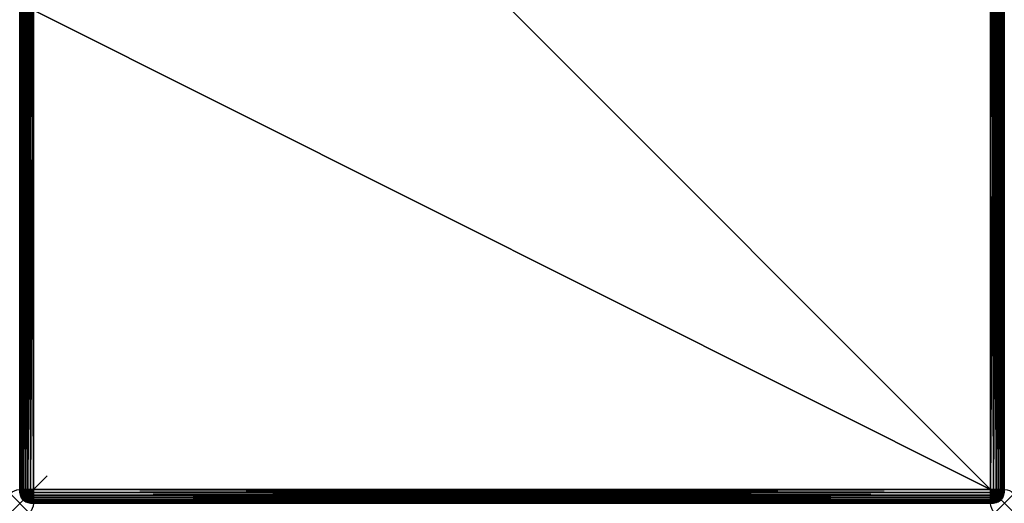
# Model space of a CAD drawing. Header units: inches. Extents: x 0 to 36, y -36 to 0.
# Tile 1 of 3: x 0 to 36, y -36 to -18.3. Entities that reach past the tile are written whole.
import ezdxf

# ---------------------------------------------------------------- set-up
doc = ezdxf.new("R2010")
doc.units = ezdxf.units.IN
doc.header["$MEASUREMENT"] = 0
doc.header["$PDMODE"] = 35
doc.header["$PDSIZE"] = 1
for name, color, linetype in [('A-FURN-3-NODE', 7, 'Continuous'), ('A-FURN-3-ST-FR', 151, 'Continuous'), ('A-FURN-3-ST-SI', 165, 'Continuous')]:
    doc.layers.add(name, color=color, linetype=linetype)

msp = doc.modelspace()

# ---------------------------------------------------------------- linework, layer by layer
at = {"layer": 'A-FURN-3-NODE'}
for p in [(0, -36.011), (36.001, -36.005)]:
    msp.add_point(p, dxfattribs=at)

# ---------------------------------------------------------------- meshes
at = {"layer": 'A-FURN-3-ST-FR'}
mesh = msp.add_polyface(dxfattribs=at)
corners = [(35.699, -35.611, 0.031), (35.606, -35.615, 0.012), (35.606, -35.511, 0.006), (35.699, -35.511, 0.025), (35.606, -0.5, 0.006), (35.501, -0.5, 36.014), (35.501, -0.395, 36.008), (0.5, -0.395, 36.008), (0.5, -0.5, 36.014), (35.699, -0.5, 35.99), (35.696, -0.395, 35.984), (35.605, -0.395, 36.002), (35.606, -0.5, 36.008), (35.601, -0.302, 35.984), (0.5, -35.616, 0.006), (0.5, -35.511, 0), (35.501, -35.511, 0), (35.501, -35.616, 0.006), (0.478, -35.615, 0.006), (0.459, -35.611, 0.006), (35.501, -0.5, 0), (0.5, -0.5, 0), (35.501, -0.395, 0.006), (0.5, -0.395, 0.006), (0.478, -0.396, 0.006), (0.459, -0.4, 0.006), (0.5, -0.302, 0.025), (35.501, -0.302, 35.99), (35.501, -0.302, 0.025), (35.605, -0.395, 0.012), (35.696, -0.395, 0.031), (35.699, -0.5, 0.025), (35.689, -0.302, 0.048), (35.601, -0.302, 0.031)]
mesh.append_faces([[corners[k] for k in face] for face in [(0, 1, 2), (3, 2, 4), (5, 6, 7), (7, 8, 5), (9, 10, 11), (11, 12, 9), (13, 11, 10), (14, 15, 16), (16, 17, 14), (16, 2, 1), (1, 17, 16), (15, 14, 18), (15, 18, 19), (20, 4, 2), (2, 16, 20), (21, 20, 16), (16, 15, 21), (22, 20, 21), (21, 23, 22), (21, 24, 23), (21, 25, 24), (26, 23, 24), (12, 11, 6), (6, 5, 12), (27, 6, 11), (28, 22, 23), (4, 29, 30), (30, 31, 4), (20, 22, 29), (29, 4, 20), (32, 30, 29), (33, 29, 22)]])
mesh = msp.add_polyface(dxfattribs=at)
corners = [(35.699, -35.611, 0.031), (35.779, -35.604, 0.061), (35.779, -35.686, 0.077), (35.699, -35.511, 0.025), (35.779, -35.511, 0.056), (35.606, -35.511, 0.006), (35.847, -35.511, 0.099), (35.847, -35.595, 0.104), (35.847, -35.669, 0.119), (35.902, -35.583, 0.159), (35.902, -35.647, 0.171), (35.606, -0.5, 0.006), (35.699, -0.5, 0.025), (35.779, -0.5, 0.056), (35.847, -0.5, 0.099), (35.902, -35.511, 0.154), (35.779, -0.5, 35.959), (35.776, -0.395, 35.953), (35.696, -0.395, 35.984), (35.699, -0.5, 35.99), (35.847, -0.5, 35.916), (35.843, -0.395, 35.911), (35.689, -0.302, 35.966), (35.765, -0.302, 35.937), (35.902, -0.5, 35.86), (35.897, -0.395, 35.856), (35.83, -0.302, 35.896), (35.883, -0.302, 0.171), (35.897, -0.395, 0.159), (35.843, -0.395, 0.104), (35.902, -0.5, 0.154), (35.776, -0.395, 0.061), (35.696, -0.395, 0.031), (35.83, -0.302, 0.119), (35.765, -0.302, 0.077)]
mesh.append_faces([[corners[k] for k in face] for face in [(0, 1, 2), (3, 4, 1), (1, 0, 3), (5, 3, 0), (4, 6, 7), (7, 1, 4), (1, 7, 8), (7, 9, 10), (9, 7, 6), (11, 12, 3), (12, 13, 4), (4, 3, 12), (13, 14, 6), (6, 4, 13), (15, 6, 14), (16, 17, 18), (18, 19, 16), (20, 21, 17), (17, 16, 20), (22, 18, 17), (23, 17, 21), (24, 25, 21), (21, 20, 24), (26, 21, 25), (27, 28, 29), (14, 29, 28), (28, 30, 14), (13, 31, 29), (29, 14, 13), (12, 32, 31), (31, 13, 12), (33, 29, 31), (34, 31, 32)]])
mesh = msp.add_polyface(dxfattribs=at)
corners = [(35.995, -0.5, 0.395), (36.001, -0.5, 0.5), (36.001, -35.511, 0.5), (35.946, -0.5, 0.222), (35.976, -0.5, 0.302), (35.976, -35.511, 0.302), (35.995, -35.511, 0.395), (35.847, -0.5, 0.099), (35.902, -0.5, 0.154), (35.902, -35.511, 0.154), (35.946, -35.511, 0.222), (35.995, -0.395, 0.5), (35.995, -0.395, 35.514), (36.001, -0.5, 35.514), (35.989, -0.395, 35.618), (35.995, -0.5, 35.619), (35.924, -0.302, 35.779), (35.94, -0.395, 35.789), (35.971, -0.395, 35.71), (35.976, -0.5, 35.712), (35.946, -0.5, 35.792), (35.976, -0.302, 35.514), (35.897, -0.395, 35.856), (35.902, -0.5, 35.86), (35.883, -0.302, 35.843), (35.953, -0.302, 35.702), (35.971, -0.302, 35.614), (35.897, -0.395, 0.159), (35.94, -0.395, 0.226), (35.924, -0.302, 0.236), (35.971, -0.395, 0.305), (35.989, -0.395, 0.396), (35.971, -0.302, 0.4), (35.953, -0.302, 0.312), (35.976, -0.302, 0.5)]
mesh.append_faces([[corners[k] for k in face] for face in [(0, 1, 2), (3, 4, 5), (4, 0, 6), (7, 8, 9), (8, 3, 10), (5, 10, 3), (1, 11, 12), (12, 13, 1), (13, 12, 14), (14, 15, 13), (16, 17, 18), (19, 18, 17), (17, 20, 19), (21, 12, 11), (15, 14, 18), (18, 19, 15), (20, 17, 22), (22, 23, 20), (24, 22, 17), (25, 18, 14), (26, 14, 12), (8, 27, 28), (29, 28, 27), (28, 3, 8), (4, 30, 31), (31, 0, 4), (3, 28, 30), (30, 4, 3), (0, 31, 11), (11, 1, 0), (32, 31, 30), (33, 30, 28), (34, 11, 31)]])
mesh = msp.add_polyface(dxfattribs=at)
corners = [(0.006, -0.5, 0.395), (0.025, -0.5, 0.302), (0.025, -35.511, 0.302), (0.006, -0.395, 0.5), (0, -0.5, 0.5), (0, -0.5, 35.514), (0.025, -0.459, 35.71), (0.006, -0.478, 35.618), (0.006, -0.5, 35.619), (0.025, -0.5, 35.712), (0.056, -0.5, 0.222), (0.031, -0.4, 0.302), (0.012, -0.396, 0.395), (0.006, -0.459, 35.614), (0.006, -0.442, 35.608), (0.006, -0.427, 35.599), (0.395, -0.5, 0.006), (0.5, -0.5, 0), (0.5, -35.511, 0), (0.4, -0.459, 0.006), (0.407, -0.442, 0.006), (0.396, -0.478, 0.006), (0.416, -0.427, 0.006), (0.305, -0.459, 0.025), (0.302, -0.5, 0.025), (0.222, -0.5, 0.056), (0.226, -0.442, 0.056), (0.159, -0.427, 0.099), (0.154, -0.5, 0.099), (0.099, -0.5, 0.154), (0.104, -0.416, 0.154), (0.061, -0.407, 0.222), (0.056, -0.442, 35.789), (0.056, -0.5, 35.792), (0.099, -0.427, 35.856), (0.099, -0.5, 35.86), (0.154, -0.5, 35.916), (0.154, -0.416, 35.911), (0.222, -0.5, 35.959), (0.222, -0.407, 35.953), (0.302, -0.5, 35.99), (0.302, -0.4, 35.984), (0.395, -0.5, 36.008), (0.395, -0.396, 36.002), (0.5, -0.5, 36.014), (0.5, -0.395, 36.008)]
mesh.append_faces([[corners[k] for k in face] for face in [(0, 1, 2), (3, 4, 5), (6, 7, 8), (8, 9, 6), (10, 1, 11), (1, 0, 12), (5, 8, 7), (5, 7, 13), (5, 13, 14), (5, 14, 15), (16, 17, 18), (17, 19, 20), (17, 21, 19), (17, 16, 21), (17, 20, 22), (23, 21, 16), (16, 24, 23), (24, 25, 26), (26, 23, 24), (27, 26, 25), (25, 28, 27), (0, 4, 3), (28, 29, 30), (29, 10, 31), (32, 6, 9), (9, 33, 32), (34, 32, 33), (33, 35, 34), (35, 36, 37), (36, 38, 39), (38, 40, 41), (40, 42, 43), (42, 44, 45)]])
mesh = msp.add_polyface(dxfattribs=at)
corners = [(0.302, -0.5, 0.025), (0.395, -0.5, 0.006), (0.395, -35.511, 0.006), (0.302, -35.511, 0.025), (0.222, -0.5, 0.056), (0.222, -35.511, 0.056), (0.154, -0.5, 0.099), (0.154, -35.511, 0.099), (0.099, -0.5, 0.154), (0.099, -35.511, 0.154), (0.056, -0.5, 0.222), (0.056, -35.511, 0.222), (0.025, -0.5, 0.302), (0.025, -35.511, 0.302), (0.226, -35.569, 0.056), (0.159, -35.583, 0.099), (0.305, -35.552, 0.025), (0.396, -35.533, 0.006), (0.4, -35.552, 0.006), (0.006, -35.511, 0.395), (0.031, -35.611, 0.302), (0, -35.511, 0.5), (0.012, -35.615, 0.395), (0.104, -35.595, 0.154), (0.061, -35.604, 0.222), (0, -0.5, 0.5), (0.006, -0.5, 0.395), (0.5, -35.511, 0), (0.416, -35.583, 0.006), (0.407, -35.569, 0.006)]
mesh.append_faces([[corners[k] for k in face] for face in [(0, 1, 2), (2, 3, 0), (4, 0, 3), (3, 5, 4), (6, 4, 5), (5, 7, 6), (8, 6, 7), (7, 9, 8), (10, 8, 9), (9, 11, 10), (12, 10, 11), (11, 13, 12), (14, 15, 7), (9, 7, 15), (7, 5, 14), (16, 17, 18), (16, 14, 5), (5, 3, 16), (19, 13, 20), (21, 19, 22), (11, 9, 23), (13, 11, 24), (3, 2, 17), (17, 16, 3), (25, 26, 19), (19, 21, 25), (13, 19, 26), (27, 17, 2), (27, 28, 29), (27, 29, 18), (27, 18, 17), (27, 2, 1)]])
mesh = msp.add_polyface(dxfattribs=at)
corners = [(35.976, -35.647, 0.341), (35.995, -35.583, 0.416), (35.995, -35.595, 0.427), (36.001, -35.511, 0.5), (35.976, -35.686, 0.39), (35.995, -35.604, 0.442), (35.995, -35.611, 0.459), (35.976, -35.669, 0.363), (35.946, -35.511, 0.222), (35.976, -35.511, 0.302), (35.976, -35.552, 0.305), (35.946, -35.569, 0.226), (35.976, -35.621, 0.324), (35.995, -35.569, 0.407), (35.976, -35.589, 0.312), (35.995, -35.552, 0.4), (35.995, -35.533, 0.396), (35.995, -35.511, 0.395), (35.902, -35.583, 0.159), (35.946, -35.621, 0.236), (35.902, -35.647, 0.171), (35.902, -35.511, 0.154), (35.847, -35.511, 0.099), (35.995, -35.616, 0.5), (35.995, -35.615, 0.478), (35.995, -0.5, 0.395), (35.976, -0.5, 0.302), (35.902, -0.5, 0.154)]
mesh.append_faces([[corners[k] for k in face] for face in [(0, 1, 2), (3, 2, 1), (4, 5, 6), (3, 6, 5), (7, 2, 5), (3, 5, 2), (8, 9, 10), (10, 11, 8), (12, 13, 1), (14, 15, 13), (13, 12, 14), (10, 16, 15), (15, 14, 10), (9, 17, 16), (16, 10, 9), (3, 15, 16), (18, 11, 19), (19, 20, 18), (19, 14, 12), (11, 10, 14), (14, 19, 11), (21, 8, 11), (3, 1, 13), (3, 13, 15), (1, 0, 12), (22, 21, 18), (11, 18, 21), (3, 16, 17), (3, 23, 24), (3, 24, 6), (3, 17, 25), (17, 9, 26), (8, 21, 27)]])
mesh = msp.add_polyface(dxfattribs=at)
corners = [(0.302, -17.958, 17.988), (0.302, -35.511, 17.988), (0.222, -35.511, 17.957), (0.222, -17.927, 17.957), (0.154, -35.511, 17.914), (0.154, -17.884, 17.914), (0.006, -17.588, 17.617), (0.006, -35.511, 17.617), (0, -35.511, 17.512), (0, -17.483, 17.512), (0.025, -17.68, 17.71), (0.025, -35.511, 17.71), (0.056, -17.761, 17.79), (0.056, -35.511, 17.79), (0.099, -17.828, 17.858), (0.099, -35.511, 17.858), (0.395, -17.977, 18.006), (0.395, -35.511, 18.006), (0.49, -17.982, 18.012), (0.5, -35.511, 18.012), (0.5, -17.983, 18.022), (0.5, -17.993, 18.012), (35.501, -17.983, 18.022), (35.511, -17.982, 18.012), (35.501, -17.993, 18.012), (35.699, -17.958, 17.988), (35.699, -35.511, 17.988), (35.606, -35.511, 18.006), (35.606, -17.977, 18.006), (35.501, -35.511, 18.012), (35.779, -17.927, 17.957), (35.779, -35.511, 17.957), (35.847, -17.884, 17.914), (35.847, -35.511, 17.914), (35.902, -17.828, 17.858), (35.902, -35.511, 17.858), (35.946, -17.761, 17.79), (35.946, -35.511, 17.79), (35.976, -17.68, 17.71), (35.976, -35.511, 17.71), (35.995, -17.588, 17.617), (35.995, -35.511, 17.617), (36.001, -17.483, 17.512), (36.001, -35.511, 17.512)]
mesh.append_faces([[corners[k] for k in face] for face in [(2, 1, 0), (0, 3, 2), (4, 2, 3), (3, 5, 4), (8, 7, 6), (6, 9, 8), (7, 11, 10), (10, 6, 7), (11, 13, 12), (12, 10, 11), (13, 15, 14), (14, 12, 13), (15, 4, 5), (5, 14, 15), (1, 17, 16), (16, 0, 1), (17, 18, 16), (17, 19, 18), (16, 18, 20), (20, 18, 21), (19, 21, 18), (24, 23, 22), (27, 26, 25), (25, 28, 27), (29, 28, 24), (28, 23, 24), (29, 27, 28), (26, 31, 30), (30, 25, 26), (31, 33, 32), (32, 30, 31), (33, 35, 34), (34, 32, 33), (35, 37, 36), (36, 34, 35), (37, 39, 38), (38, 36, 37), (39, 41, 40), (40, 38, 39), (41, 43, 42), (42, 40, 41), (29, 24, 21), (21, 19, 29)]])
mesh.append_faces([[corners[k] for k in face] for face in [(24, 22, 20), (20, 21, 24)]], dxfattribs={"vtx2": -1})
mesh = msp.add_polyface(dxfattribs=at)
corners = [(0.006, -35.616, 17.512), (0, -35.511, 17.512), (0, -35.511, 0.5), (0.006, -35.616, 0.5), (0.025, -35.708, 17.512), (0.025, -35.708, 0.5), (0.056, -35.789, 17.512), (0.056, -35.789, 0.5), (0.193, -35.789, 17.869), (0.171, -35.708, 17.894), (0.119, -35.708, 17.841), (0.253, -35.789, 17.907), (0.236, -35.708, 17.935), (0.324, -35.789, 17.935), (0.048, -35.708, 17.7), (0.031, -35.616, 17.707), (0.012, -35.616, 17.616), (0.031, -35.708, 17.612), (0.078, -35.708, 17.776), (0.061, -35.616, 17.787), (0.105, -35.789, 17.759), (0.078, -35.789, 17.688), (0.104, -35.616, 17.854), (0.143, -35.789, 17.82), (0.159, -35.616, 17.909), (0.025, -35.511, 17.71), (0.006, -35.511, 17.617), (0.056, -35.511, 17.79), (0.099, -35.511, 17.858), (0.061, -35.789, 17.606), (0.154, -35.511, 17.914), (0.226, -35.616, 17.951), (0.222, -35.511, 17.957), (0.305, -35.616, 17.982), (0.312, -35.708, 17.964)]
mesh.append_faces([[corners[k] for k in face] for face in [(0, 1, 2), (2, 3, 0), (4, 0, 3), (3, 5, 4), (6, 4, 5), (5, 7, 6), (8, 9, 10), (11, 12, 9), (9, 8, 11), (12, 11, 13), (14, 15, 16), (16, 17, 14), (18, 19, 15), (15, 14, 18), (20, 18, 14), (14, 21, 20), (10, 22, 19), (19, 18, 10), (23, 10, 18), (18, 20, 23), (9, 24, 22), (22, 10, 9), (10, 23, 8), (15, 25, 26), (26, 16, 15), (19, 27, 25), (25, 15, 19), (22, 28, 27), (27, 19, 22), (29, 17, 4), (4, 6, 29), (21, 14, 17), (17, 29, 21), (17, 16, 0), (0, 4, 17), (16, 26, 1), (1, 0, 16), (24, 30, 28), (28, 22, 24), (31, 32, 30), (30, 24, 31), (12, 31, 24), (24, 9, 12), (32, 31, 33), (31, 12, 34)]])
mesh = msp.add_polyface(dxfattribs=at)
corners = [(0.277, -35.703, 0.056), (0.223, -35.75, 0.099), (0.193, -35.703, 0.099), (0.143, -35.734, 0.154), (0.159, -35.583, 0.099), (0.104, -35.595, 0.154), (0.099, -35.511, 0.154), (0.119, -35.669, 0.154), (0.171, -35.647, 0.099), (0.253, -35.665, 0.056), (0.236, -35.621, 0.056), (0.226, -35.569, 0.056), (0.312, -35.589, 0.025), (0.105, -35.758, 0.222), (0.078, -35.775, 0.302), (0.048, -35.699, 0.302), (0.078, -35.686, 0.222), (0.031, -35.706, 0.395), (0.031, -35.611, 0.302), (0.012, -35.615, 0.395), (0.006, -35.511, 0.395), (0.006, -35.616, 0.5), (0.025, -35.708, 0.5), (0, -35.511, 0.5), (0.061, -35.604, 0.222), (0.056, -35.511, 0.222), (0.025, -35.511, 0.302), (0.061, -35.785, 0.395), (0.308, -35.734, 0.056), (0.261, -35.788, 0.099)]
mesh.append_faces([[corners[k] for k in face] for face in [(0, 1, 2), (3, 2, 1), (4, 5, 6), (2, 3, 7), (7, 8, 2), (9, 2, 8), (8, 10, 9), (5, 4, 8), (10, 8, 4), (4, 11, 10), (12, 10, 11), (8, 7, 5), (13, 14, 15), (15, 16, 13), (2, 9, 0), (17, 15, 14), (18, 19, 20), (19, 18, 15), (15, 17, 19), (21, 19, 17), (17, 22, 21), (19, 21, 23), (5, 24, 25), (24, 5, 7), (7, 16, 24), (16, 7, 3), (3, 13, 16), (18, 24, 16), (16, 15, 18), (24, 18, 26), (14, 27, 17), (22, 17, 27), (28, 29, 1)]])
mesh = msp.add_polyface(dxfattribs=at)
corners = [(0.442, -36.005, 17.606), (0.39, -35.986, 17.688), (0.363, -35.986, 17.671), (0.253, -35.955, 17.667), (0.324, -35.986, 17.622), (0.341, -35.986, 17.649), (0.277, -35.955, 17.704), (0.308, -35.955, 17.735), (0.346, -35.955, 17.759), (0.422, -35.986, 17.7), (0.39, -35.955, 17.776), (0.363, -35.912, 17.841), (0.308, -35.912, 17.82), (0.261, -35.912, 17.79), (0.341, -35.857, 17.894), (0.277, -35.857, 17.869), (0.253, -35.789, 17.907), (0.395, -36.005, 17.512), (0.302, -35.986, 17.512), (0.302, -35.986, 0.5), (0.395, -36.005, 0.5), (0.222, -35.955, 17.512), (0.305, -35.986, 17.554), (0.226, -35.955, 17.571), (0.312, -35.986, 17.59), (0.236, -35.955, 17.622), (0.396, -36.005, 17.534), (0.427, -36.005, 17.597), (0.416, -36.005, 17.585), (0.4, -36.005, 17.554), (0.407, -36.005, 17.571), (0.324, -35.789, 17.935), (0.312, -35.708, 17.964), (0.236, -35.708, 17.935), (0.407, -35.789, 17.951), (0.4, -35.708, 17.982), (0.416, -35.857, 17.909), (0.427, -35.912, 17.854), (0.305, -35.616, 17.982), (0.302, -35.511, 17.988), (0.222, -35.511, 17.957), (0.226, -35.616, 17.951), (0.396, -35.616, 18), (0.395, -35.511, 18.006)]
mesh.append_faces([[corners[k] for k in face] for face in [(0, 1, 2), (3, 4, 5), (5, 6, 3), (6, 5, 2), (2, 7, 6), (7, 2, 1), (1, 8, 7), (9, 10, 8), (8, 1, 9), (10, 11, 12), (12, 8, 10), (8, 12, 13), (13, 7, 8), (11, 14, 15), (15, 12, 11), (16, 15, 14), (17, 18, 19), (19, 20, 17), (21, 18, 22), (23, 22, 24), (25, 24, 4), (26, 22, 18), (18, 17, 26), (27, 2, 5), (5, 28, 27), (22, 26, 29), (29, 24, 22), (30, 4, 24), (24, 29, 30), (28, 5, 4), (4, 30, 28), (31, 32, 33), (14, 31, 16), (34, 35, 32), (32, 31, 34), (36, 34, 31), (31, 14, 36), (37, 36, 14), (14, 11, 37), (38, 39, 40), (32, 38, 41), (35, 42, 38), (38, 32, 35), (42, 43, 39), (39, 38, 42)]])
mesh = msp.add_polyface(dxfattribs=at)
corners = [(0.422, -35.699, 0.025), (0.459, -35.611, 0.006), (0.478, -35.615, 0.006), (0.459, -35.706, 0.025), (0.39, -35.686, 0.025), (0.442, -35.604, 0.006), (0.363, -35.669, 0.025), (0.427, -35.595, 0.006), (0.341, -35.647, 0.025), (0.416, -35.583, 0.006), (0.324, -35.621, 0.025), (0.407, -35.569, 0.006), (0.312, -35.589, 0.025), (0.4, -35.552, 0.006), (0.305, -35.552, 0.025), (0.253, -35.665, 0.056), (0.236, -35.621, 0.056), (0.226, -35.569, 0.056), (0.442, -35.785, 0.056), (0.5, -35.708, 0.025), (0.39, -35.775, 0.056), (0.346, -35.758, 0.056), (0.308, -35.818, 0.099), (0.261, -35.788, 0.099), (0.308, -35.734, 0.056), (0.223, -35.75, 0.099), (0.277, -35.703, 0.056), (0.5, -35.511, 0)]
mesh.append_faces([[corners[k] for k in face] for face in [(0, 1, 2), (2, 3, 0), (1, 0, 4), (4, 5, 1), (6, 7, 5), (5, 4, 6), (8, 9, 7), (7, 6, 8), (10, 11, 9), (9, 8, 10), (12, 13, 11), (11, 10, 12), (13, 12, 14), (15, 10, 8), (16, 12, 10), (17, 14, 12), (18, 3, 19), (20, 0, 3), (3, 18, 20), (0, 20, 21), (21, 4, 0), (22, 21, 20), (23, 24, 21), (25, 26, 24), (24, 6, 4), (4, 21, 24), (10, 15, 16), (8, 26, 15), (6, 24, 26), (26, 8, 6), (27, 1, 5), (27, 5, 7), (27, 7, 9)]])
mesh = msp.add_polyface(dxfattribs=at)
corners = [(0.5, -36.011, 17.512), (0.395, -36.005, 17.512), (0.395, -36.005, 0.5), (0.5, -36.011, 0.5), (0.396, -36.005, 17.534), (0.4, -36.005, 17.554), (0.407, -36.005, 17.571), (0.416, -36.005, 17.585), (0.427, -36.005, 17.597), (0.442, -36.005, 17.606), (0.459, -36.005, 17.612), (0.478, -36.005, 17.616), (0.5, -36.005, 17.617), (0.363, -35.986, 17.671), (0.422, -35.986, 17.7), (0.39, -35.986, 17.688), (0.363, -35.912, 17.841), (0.39, -35.955, 17.776), (0.442, -35.955, 17.787), (0.459, -35.986, 17.707), (0.5, -35.986, 17.71), (0.5, -35.955, 17.79), (0.427, -35.912, 17.854), (0.5, -35.789, 17.957), (0.5, -35.708, 17.988), (0.4, -35.708, 17.982), (0.407, -35.789, 17.951), (0.5, -35.857, 17.914), (0.416, -35.857, 17.909), (0.5, -35.912, 17.858), (0.5, -35.616, 18.006), (0.396, -35.616, 18), (0.5, -35.511, 18.012), (0.395, -35.511, 18.006), (35.501, -35.616, 18.006), (35.501, -35.708, 17.988), (35.501, -35.789, 17.957), (35.501, -35.857, 17.914), (35.501, -35.912, 17.858), (35.501, -35.955, 17.79), (35.501, -35.986, 17.71), (35.501, -36.005, 17.617), (35.501, -36.011, 0.5), (35.501, -36.011, 17.512)]
mesh.append_faces([[corners[k] for k in face] for face in [(0, 1, 2), (2, 3, 0), (0, 4, 1), (0, 5, 4), (0, 6, 5), (0, 7, 6), (0, 8, 7), (0, 9, 8), (0, 10, 9), (0, 11, 10), (0, 12, 11), (13, 8, 9), (10, 14, 15), (15, 9, 10), (16, 17, 18), (11, 19, 14), (14, 10, 11), (12, 20, 19), (19, 11, 12), (19, 18, 17), (17, 14, 19), (20, 21, 18), (18, 19, 20), (22, 18, 21), (23, 24, 25), (25, 26, 23), (27, 23, 26), (26, 28, 27), (21, 29, 22), (18, 22, 16), (29, 27, 28), (28, 22, 29), (24, 30, 31), (31, 25, 24), (30, 32, 33), (33, 31, 30), (32, 30, 34), (30, 24, 35), (24, 23, 36), (23, 27, 37), (27, 29, 38), (29, 21, 39), (21, 20, 40), (20, 12, 41), (0, 3, 42), (12, 0, 43)]])
mesh = msp.add_polyface(dxfattribs=at)
corners = [(0.459, -35.706, 0.025), (0.478, -35.615, 0.006), (0.5, -35.616, 0.006), (0.5, -35.708, 0.025), (0.5, -35.955, 0.222), (0.5, -35.912, 0.154), (35.501, -35.912, 0.154), (0.5, -35.789, 0.056), (0.442, -35.785, 0.056), (35.606, -35.999, 0.396), (35.501, -36.005, 0.395), (35.501, -35.986, 0.302), (35.606, -35.98, 0.305), (35.501, -35.955, 0.222), (35.606, -35.95, 0.226), (35.606, -35.907, 0.159), (35.501, -35.857, 0.099), (35.606, -35.852, 0.104), (35.501, -35.789, 0.056), (35.606, -35.785, 0.061), (35.501, -35.708, 0.025), (35.606, -35.706, 0.031), (35.501, -35.616, 0.006), (35.606, -36.005, 0.5), (35.501, -36.011, 0.5), (0.5, -36.011, 0.5), (0.5, -36.005, 0.395), (0.5, -35.986, 0.302), (0.5, -35.857, 0.099), (0.427, -35.852, 0.099)]
mesh.append_faces([[corners[k] for k in face] for face in [(0, 1, 2), (2, 3, 0), (4, 5, 6), (3, 7, 8), (9, 10, 11), (11, 12, 9), (13, 14, 12), (12, 11, 13), (14, 13, 6), (6, 15, 14), (15, 6, 16), (16, 17, 15), (17, 16, 18), (19, 18, 20), (21, 20, 22), (23, 24, 10), (25, 26, 10), (10, 24, 25), (11, 10, 26), (26, 27, 11), (27, 4, 13), (13, 11, 27), (6, 13, 4), (7, 28, 29), (3, 2, 22), (22, 20, 3), (7, 3, 20), (20, 18, 7), (28, 7, 18), (18, 16, 28), (5, 28, 16), (16, 6, 5)]])
mesh = msp.add_polyface(dxfattribs=at)
corners = [(35.501, -35.616, 18.006), (35.501, -35.511, 18.012), (0.5, -35.511, 18.012), (35.501, -35.708, 17.988), (0.5, -35.616, 18.006), (35.501, -35.789, 17.957), (0.5, -35.708, 17.988), (35.501, -35.857, 17.914), (0.5, -35.789, 17.957), (35.501, -35.912, 17.858), (0.5, -35.857, 17.914), (35.501, -35.955, 17.79), (0.5, -35.912, 17.858), (35.501, -35.986, 17.71), (0.5, -35.955, 17.79), (35.501, -36.005, 17.617), (0.5, -35.986, 17.71), (35.501, -36.011, 0.5), (35.501, -36.011, 17.512), (0.5, -36.011, 17.512), (0.5, -36.005, 17.617), (35.606, -35.999, 17.616), (35.606, -36.005, 17.512), (35.606, -35.98, 17.707), (35.606, -36.005, 0.5), (35.699, -35.986, 0.5), (35.699, -35.986, 17.512), (35.699, -35.98, 17.612), (35.699, -35.963, 17.7), (35.606, -35.95, 17.787), (35.606, -35.907, 17.854), (35.606, -35.852, 17.909), (35.606, -35.785, 17.951), (35.699, -35.775, 17.935), (35.699, -35.699, 17.964), (35.606, -35.706, 17.982), (35.699, -35.611, 17.982), (35.606, -35.615, 18), (35.699, -35.511, 17.988), (35.606, -35.511, 18.006), (35.699, -35.839, 17.894), (35.699, -35.933, 17.776), (35.699, -35.892, 17.841)]
mesh.append_faces([[corners[k] for k in face] for face in [(0, 1, 2), (3, 0, 4), (5, 3, 6), (7, 5, 8), (9, 7, 10), (11, 9, 12), (13, 11, 14), (15, 13, 16), (17, 18, 19), (18, 15, 20), (21, 15, 18), (18, 22, 21), (23, 13, 15), (15, 21, 23), (17, 24, 22), (22, 18, 17), (24, 25, 26), (26, 22, 24), (27, 21, 22), (22, 26, 27), (28, 23, 21), (21, 27, 28), (29, 11, 13), (13, 23, 29), (30, 9, 11), (11, 29, 30), (31, 7, 9), (9, 30, 31), (32, 5, 7), (7, 31, 32), (32, 33, 34), (34, 35, 32), (36, 37, 35), (35, 34, 36), (38, 39, 37), (33, 32, 31), (40, 31, 30), (41, 29, 23), (42, 30, 29), (35, 3, 5), (5, 32, 35), (37, 0, 3), (3, 35, 37), (39, 1, 0), (0, 37, 39)]])
mesh = msp.add_polyface(dxfattribs=at)
corners = [(35.606, -35.95, 0.226), (35.699, -35.933, 0.236), (35.699, -35.963, 0.312), (35.606, -35.98, 0.305), (35.606, -35.907, 0.159), (35.699, -35.892, 0.171), (35.699, -35.98, 0.4), (35.606, -35.999, 0.396), (35.779, -35.95, 0.407), (35.779, -35.933, 0.324), (35.779, -35.906, 0.253), (35.779, -35.868, 0.193), (35.501, -35.789, 0.056), (35.606, -35.785, 0.061), (35.606, -35.852, 0.104), (35.501, -35.708, 0.025), (35.606, -35.706, 0.031), (35.501, -35.616, 0.006), (35.606, -35.615, 0.012), (35.699, -35.839, 0.119), (35.779, -35.818, 0.143), (35.699, -35.775, 0.077), (35.779, -35.758, 0.105), (35.779, -35.686, 0.077), (35.699, -35.699, 0.048), (35.699, -35.611, 0.031), (35.501, -36.005, 0.395), (35.606, -36.005, 0.5), (35.699, -35.986, 0.5), (35.779, -35.955, 0.5)]
mesh.append_faces([[corners[k] for k in face] for face in [(0, 1, 2), (2, 3, 0), (1, 0, 4), (4, 5, 1), (6, 7, 3), (3, 2, 6), (8, 6, 2), (2, 9, 8), (9, 2, 1), (1, 10, 9), (10, 1, 5), (5, 11, 10), (12, 13, 14), (15, 16, 13), (17, 18, 16), (11, 5, 19), (19, 20, 11), (5, 4, 14), (14, 19, 5), (13, 21, 19), (21, 22, 20), (20, 19, 21), (23, 24, 25), (19, 14, 13), (16, 24, 21), (21, 13, 16), (18, 25, 24), (24, 16, 18), (22, 21, 24), (26, 7, 27), (7, 6, 28), (28, 27, 7), (29, 28, 6)]])
mesh = msp.add_polyface(dxfattribs=at)
corners = [(35.699, -35.986, 0.5), (35.779, -35.955, 0.5), (35.779, -35.955, 17.512), (35.699, -35.986, 17.512), (35.847, -35.912, 0.5), (35.847, -35.912, 17.512), (35.779, -35.95, 17.606), (35.699, -35.98, 17.612), (35.847, -35.907, 17.597), (35.847, -35.868, 17.735), (35.779, -35.906, 17.759), (35.779, -35.933, 17.688), (35.847, -35.892, 17.671), (35.847, -35.511, 17.914), (35.779, -35.511, 17.957), (35.779, -35.604, 17.951), (35.847, -35.595, 17.909), (35.699, -35.963, 17.7), (35.699, -35.933, 17.776), (35.699, -35.699, 17.964), (35.779, -35.686, 17.935), (35.606, -35.615, 18), (35.699, -35.611, 17.982), (35.699, -35.511, 17.988), (35.779, -35.758, 17.907), (35.699, -35.775, 17.935), (35.699, -35.839, 17.894), (35.779, -35.818, 17.869), (35.847, -35.734, 17.869), (35.606, -35.852, 17.909), (35.847, -35.669, 17.894), (35.606, -35.98, 17.707), (35.847, -35.833, 17.79), (35.779, -35.868, 17.82), (35.606, -35.95, 17.787), (35.699, -35.892, 17.841), (35.606, -35.907, 17.854), (35.847, -35.788, 17.834)]
mesh.append_faces([[corners[k] for k in face] for face in [(0, 1, 2), (2, 3, 0), (1, 4, 5), (5, 2, 1), (6, 7, 3), (3, 2, 6), (8, 6, 2), (2, 5, 8), (9, 10, 11), (11, 12, 9), (13, 14, 15), (15, 16, 13), (12, 11, 6), (11, 17, 7), (7, 6, 11), (6, 8, 12), (10, 18, 17), (17, 11, 10), (19, 20, 15), (16, 15, 20), (21, 22, 23), (15, 22, 19), (14, 23, 22), (22, 15, 14), (24, 25, 26), (26, 27, 24), (28, 24, 27), (29, 26, 25), (20, 30, 16), (31, 17, 18), (32, 33, 10), (10, 9, 32), (34, 18, 35), (36, 35, 26), (33, 35, 18), (18, 10, 33), (27, 26, 35), (35, 33, 27), (37, 27, 33), (33, 32, 37), (20, 19, 25), (25, 24, 20), (27, 37, 28), (30, 20, 24), (24, 28, 30)]])
mesh = msp.add_polyface(dxfattribs=at)
corners = [(35.902, -35.75, 0.223), (35.946, -35.703, 0.277), (35.946, -35.734, 0.308), (35.976, -35.647, 0.341), (35.976, -35.669, 0.363), (35.995, -35.595, 0.427), (35.946, -35.775, 0.39), (35.976, -35.699, 0.422), (35.976, -35.706, 0.459), (35.946, -35.785, 0.442), (35.995, -35.615, 0.478), (35.946, -35.758, 0.346), (35.976, -35.686, 0.39), (35.995, -35.611, 0.459), (35.995, -35.604, 0.442), (35.902, -35.647, 0.171), (35.946, -35.621, 0.236), (35.946, -35.665, 0.253), (35.902, -35.703, 0.193), (35.847, -35.734, 0.143), (35.847, -35.669, 0.119), (35.976, -35.621, 0.324), (35.699, -35.699, 0.048), (35.779, -35.686, 0.077), (35.779, -35.758, 0.105), (35.779, -35.604, 0.061), (35.847, -35.595, 0.104), (35.902, -35.788, 0.261), (35.995, -35.616, 0.5), (35.976, -35.708, 0.5)]
mesh.append_faces([[corners[k] for k in face] for face in [(0, 1, 2), (1, 3, 4), (5, 4, 3), (6, 7, 8), (8, 9, 6), (10, 8, 7), (7, 6, 11), (11, 12, 7), (2, 4, 12), (12, 11, 2), (4, 2, 1), (13, 7, 12), (14, 12, 4), (15, 16, 17), (17, 18, 15), (19, 18, 0), (20, 15, 18), (18, 19, 20), (3, 1, 17), (17, 21, 3), (21, 17, 16), (22, 23, 24), (23, 20, 19), (19, 24, 23), (20, 23, 25), (15, 20, 26), (18, 17, 1), (1, 0, 18), (2, 27, 0), (8, 10, 28), (28, 29, 8), (9, 8, 29), (7, 13, 10)]])
mesh = msp.add_polyface(dxfattribs=at)
corners = [(35.995, -35.616, 0.5), (36.001, -35.511, 0.5), (36.001, -35.511, 17.512), (35.995, -35.616, 17.512), (35.976, -35.708, 0.5), (35.902, -35.511, 17.858), (35.847, -35.511, 17.914), (35.847, -35.595, 17.909), (35.902, -35.583, 17.854), (35.946, -35.511, 17.79), (35.946, -35.569, 17.787), (35.976, -35.511, 17.71), (35.976, -35.589, 17.7), (35.995, -35.552, 17.612), (35.995, -35.533, 17.616), (35.976, -35.552, 17.707), (35.995, -35.511, 17.617), (35.946, -35.621, 17.776), (35.995, -35.595, 17.585), (35.995, -35.604, 17.571), (35.995, -35.583, 17.597), (35.995, -35.569, 17.606), (35.976, -35.708, 17.512), (35.995, -35.615, 17.534), (35.976, -35.706, 17.554), (35.995, -35.611, 17.554), (35.976, -35.699, 17.59), (35.976, -35.621, 17.688), (35.976, -35.647, 17.671), (35.976, -35.669, 17.649), (35.976, -35.686, 17.622), (35.902, -35.703, 17.82), (35.946, -35.665, 17.759), (35.946, -35.703, 17.735), (35.847, -35.669, 17.894), (35.902, -35.647, 17.841)]
mesh.append_faces([[corners[k] for k in face] for face in [(0, 1, 2), (2, 3, 0), (4, 0, 3), (5, 6, 7), (7, 8, 5), (9, 5, 8), (8, 10, 9), (11, 9, 10), (12, 13, 14), (14, 15, 12), (15, 14, 16), (16, 11, 15), (17, 12, 15), (10, 15, 11), (15, 10, 17), (2, 18, 19), (2, 20, 18), (2, 21, 20), (2, 13, 21), (2, 14, 13), (2, 16, 14), (22, 3, 23), (24, 23, 25), (26, 25, 19), (13, 12, 27), (27, 21, 13), (20, 28, 29), (29, 18, 20), (18, 29, 30), (30, 19, 18), (2, 23, 3), (2, 25, 23), (2, 19, 25), (31, 32, 17), (27, 32, 33), (33, 28, 27), (19, 30, 26), (8, 7, 34), (34, 35, 8), (10, 8, 35), (35, 17, 10), (12, 17, 32), (32, 27, 12), (21, 27, 28), (28, 20, 21), (17, 35, 31)]])
mesh = msp.add_polyface(dxfattribs=at)
corners = [(35.995, -35.616, 17.512), (35.976, -35.708, 17.512), (35.976, -35.708, 0.5), (35.946, -35.789, 0.5), (35.946, -35.789, 17.512), (35.902, -35.857, 0.5), (35.902, -35.857, 17.512), (35.847, -35.912, 0.5), (35.847, -35.912, 17.512), (35.946, -35.785, 17.571), (35.902, -35.852, 17.585), (35.976, -35.706, 17.554), (35.946, -35.758, 17.667), (35.976, -35.686, 17.622), (35.976, -35.669, 17.649), (35.946, -35.734, 17.704), (35.847, -35.907, 17.597), (35.902, -35.818, 17.704), (35.847, -35.868, 17.735), (35.847, -35.892, 17.671), (35.902, -35.839, 17.649), (35.946, -35.775, 17.622), (35.976, -35.699, 17.59), (35.995, -35.615, 17.534), (35.995, -35.611, 17.554), (35.902, -35.75, 17.79), (35.946, -35.703, 17.735), (35.946, -35.665, 17.759), (35.902, -35.788, 17.751), (35.902, -35.703, 17.82), (35.847, -35.734, 17.869), (35.847, -35.788, 17.834), (35.976, -35.647, 17.671), (35.847, -35.833, 17.79), (35.902, -35.647, 17.841), (35.847, -35.669, 17.894)]
mesh.append_faces([[corners[k] for k in face] for face in [(0, 1, 2), (3, 2, 1), (1, 4, 3), (5, 3, 4), (4, 6, 5), (7, 5, 6), (6, 8, 7), (9, 10, 6), (6, 4, 9), (11, 9, 4), (4, 1, 11), (12, 13, 14), (14, 15, 12), (10, 16, 8), (8, 6, 10), (17, 18, 19), (19, 20, 17), (12, 17, 20), (20, 21, 12), (22, 21, 9), (9, 11, 22), (13, 12, 21), (23, 11, 1), (24, 22, 11), (20, 19, 16), (16, 10, 20), (21, 20, 10), (10, 9, 21), (25, 26, 27), (21, 22, 13), (15, 28, 17), (17, 12, 15), (29, 30, 31), (31, 25, 29), (27, 29, 25), (32, 26, 15), (15, 14, 32), (33, 28, 25), (28, 33, 18), (18, 17, 28), (26, 25, 28), (28, 15, 26), (25, 31, 33), (34, 35, 30), (30, 29, 34)]])
mesh = msp.add_polyface(dxfattribs=at)
corners = [(0.223, -35.75, 0.099), (0.178, -35.788, 0.154), (0.143, -35.734, 0.154), (0.277, -35.868, 0.154), (0.253, -35.906, 0.222), (0.193, -35.868, 0.222), (0.143, -35.818, 0.222), (0.223, -35.833, 0.154), (0.236, -35.933, 0.302), (0.171, -35.892, 0.302), (0.119, -35.839, 0.302), (0.078, -35.775, 0.302), (0.105, -35.758, 0.222), (0.159, -35.907, 0.395), (0.226, -35.95, 0.395), (0.312, -35.963, 0.302), (0.222, -35.955, 0.5), (0.305, -35.98, 0.395), (0.261, -35.788, 0.099), (0.104, -35.852, 0.395), (0.061, -35.785, 0.395), (0.154, -35.912, 0.5), (0.099, -35.857, 0.5), (0.056, -35.789, 0.5), (0.025, -35.708, 0.5), (0.308, -35.818, 0.099)]
mesh.append_faces([[corners[k] for k in face] for face in [(0, 1, 2), (3, 4, 5), (6, 1, 7), (4, 8, 9), (9, 5, 4), (5, 9, 10), (10, 6, 5), (6, 10, 11), (11, 12, 6), (13, 9, 8), (14, 8, 15), (16, 14, 17), (1, 0, 18), (18, 7, 1), (5, 7, 3), (8, 14, 13), (19, 10, 9), (9, 13, 19), (20, 11, 10), (10, 19, 20), (21, 13, 14), (14, 16, 21), (22, 19, 13), (13, 21, 22), (20, 23, 24), (12, 2, 1), (1, 6, 12), (7, 5, 6), (23, 20, 19), (19, 22, 23), (25, 3, 7), (7, 18, 25)]])
mesh = msp.add_polyface(dxfattribs=at)
corners = [(0.099, -35.857, 17.512), (0.056, -35.789, 17.512), (0.056, -35.789, 0.5), (0.193, -35.912, 17.704), (0.253, -35.955, 17.667), (0.277, -35.955, 17.704), (0.223, -35.912, 17.751), (0.308, -35.955, 17.735), (0.171, -35.912, 17.649), (0.236, -35.955, 17.622), (0.119, -35.857, 17.671), (0.104, -35.857, 17.597), (0.159, -35.912, 17.585), (0.143, -35.857, 17.735), (0.061, -35.789, 17.606), (0.105, -35.789, 17.759), (0.078, -35.789, 17.688), (0.223, -35.857, 17.834), (0.193, -35.789, 17.869), (0.143, -35.789, 17.82), (0.178, -35.857, 17.79), (0.261, -35.912, 17.79), (0.277, -35.857, 17.869), (0.253, -35.789, 17.907), (0.308, -35.912, 17.82), (0.302, -35.986, 17.512), (0.222, -35.955, 17.512), (0.222, -35.955, 0.5), (0.302, -35.986, 0.5), (0.324, -35.986, 17.622), (0.305, -35.986, 17.554), (0.226, -35.955, 17.571), (0.312, -35.986, 17.59), (0.154, -35.912, 17.512), (0.154, -35.912, 0.5), (0.099, -35.857, 0.5)]
mesh.append_faces([[corners[k] for k in face] for face in [(0, 1, 2), (3, 4, 5), (6, 5, 7), (4, 3, 8), (8, 9, 4), (8, 10, 11), (11, 12, 8), (3, 13, 10), (10, 8, 3), (14, 11, 10), (13, 15, 16), (16, 10, 13), (17, 18, 19), (19, 20, 17), (21, 17, 20), (20, 6, 21), (22, 23, 18), (18, 17, 22), (24, 22, 17), (17, 21, 24), (25, 26, 27), (27, 28, 25), (29, 4, 9), (30, 31, 26), (32, 9, 31), (26, 33, 34), (34, 27, 26), (33, 0, 35), (35, 34, 33), (13, 3, 6), (2, 35, 0), (10, 16, 14), (6, 20, 13), (7, 21, 6), (20, 19, 15), (15, 13, 20), (31, 12, 33), (33, 26, 31), (9, 8, 12), (12, 31, 9), (5, 6, 3), (12, 11, 0), (0, 33, 12), (11, 14, 1), (1, 0, 11)]])
mesh = msp.add_polyface(dxfattribs=at)
corners = [(0.407, -35.95, 0.222), (0.416, -35.907, 0.154), (0.5, -35.912, 0.154), (0.5, -35.955, 0.222), (0.427, -35.852, 0.099), (0.5, -35.857, 0.099), (0.4, -35.98, 0.302), (0.5, -35.986, 0.302), (0.312, -35.963, 0.302), (0.324, -35.933, 0.222), (0.236, -35.933, 0.302), (0.253, -35.906, 0.222), (0.396, -35.999, 0.395), (0.5, -36.005, 0.395), (0.305, -35.98, 0.395), (0.226, -35.95, 0.395), (0.395, -36.005, 0.5), (0.5, -36.011, 0.5), (0.302, -35.986, 0.5), (0.222, -35.955, 0.5), (0.341, -35.892, 0.154), (0.363, -35.839, 0.099), (0.277, -35.868, 0.154), (0.308, -35.818, 0.099), (0.39, -35.775, 0.056), (0.346, -35.758, 0.056), (0.261, -35.788, 0.099), (0.442, -35.785, 0.056), (0.5, -35.789, 0.056)]
mesh.append_faces([[corners[k] for k in face] for face in [(0, 1, 2), (2, 3, 0), (1, 4, 5), (6, 0, 3), (3, 7, 6), (0, 6, 8), (8, 9, 0), (9, 8, 10), (10, 11, 9), (12, 6, 7), (7, 13, 12), (6, 12, 14), (8, 14, 15), (16, 12, 13), (13, 17, 16), (12, 16, 18), (18, 14, 12), (14, 18, 19), (9, 20, 1), (20, 21, 4), (4, 1, 20), (14, 8, 6), (21, 20, 22), (22, 23, 21), (1, 0, 9), (20, 9, 11), (11, 22, 20), (24, 21, 23), (25, 23, 26), (4, 27, 28), (21, 24, 27), (27, 4, 21), (5, 2, 1)]])
mesh = msp.add_polyface(dxfattribs=at)
corners = [(35.902, -35.839, 0.363), (35.847, -35.892, 0.341), (35.847, -35.868, 0.277), (35.902, -35.818, 0.308), (35.946, -35.775, 0.39), (35.946, -35.758, 0.346), (35.902, -35.788, 0.261), (35.946, -35.734, 0.308), (35.847, -35.833, 0.223), (35.779, -35.933, 0.324), (35.779, -35.906, 0.253), (35.779, -35.868, 0.193), (35.847, -35.907, 0.416), (35.779, -35.95, 0.407), (35.902, -35.852, 0.427), (35.946, -35.785, 0.442), (35.902, -35.75, 0.223), (35.847, -35.788, 0.178), (35.847, -35.734, 0.143), (35.779, -35.818, 0.143), (35.779, -35.758, 0.105), (35.976, -35.708, 0.5), (35.946, -35.789, 0.5), (35.902, -35.857, 0.5), (35.699, -35.98, 0.4), (35.779, -35.955, 0.5), (35.847, -35.912, 0.5)]
mesh.append_faces([[corners[k] for k in face] for face in [(0, 1, 2), (2, 3, 0), (4, 0, 3), (3, 5, 4), (6, 7, 5), (5, 3, 6), (8, 6, 3), (3, 2, 8), (1, 9, 10), (10, 2, 1), (2, 10, 11), (11, 8, 2), (12, 13, 9), (9, 1, 12), (1, 0, 14), (14, 12, 1), (0, 4, 15), (15, 14, 0), (16, 17, 18), (8, 11, 19), (19, 17, 8), (20, 18, 17), (17, 19, 20), (6, 8, 17), (17, 16, 6), (21, 22, 15), (14, 15, 22), (22, 23, 14), (24, 13, 25), (13, 12, 26), (26, 25, 13), (12, 14, 23), (23, 26, 12)]])
at = {"layer": 'A-FURN-3-ST-SI'}
mesh = msp.add_polyface(dxfattribs=at)
corners = [(0, -35.511, 17.512), (0, -35.511, 0.5), (0, -17.483, 17.512), (0, -0.5, 0.5), (0, -0.5, 35.514), (0, -17.483, 35.514)]
mesh.append_faces([[corners[k] for k in face] for face in [(2, 1, 0)]], dxfattribs={"vtx0": -1})
mesh.append_faces([[corners[k] for k in face] for face in [(2, 3, 1), (2, 4, 3)]], dxfattribs={"vtx0": -1, "vtx2": -1})
mesh.append_faces([[corners[k] for k in face] for face in [(2, 5, 4)]], dxfattribs={"vtx2": -1})
mesh = msp.add_polyface(dxfattribs=at)
corners = [(36.001, -17.483, 35.514), (36.001, -0.5, 35.514), (36.001, -17.483, 17.512), (36.001, -0.5, 0.5), (36.001, -35.511, 0.5), (36.001, -35.511, 17.512)]
mesh.append_faces([[corners[k] for k in face] for face in [(2, 1, 0)]], dxfattribs={"vtx0": -1})
mesh.append_faces([[corners[k] for k in face] for face in [(2, 3, 1), (2, 4, 3)]], dxfattribs={"vtx0": -1, "vtx2": -1})
mesh.append_faces([[corners[k] for k in face] for face in [(2, 5, 4)]], dxfattribs={"vtx2": -1})

doc.saveas('drawing.dxf')
